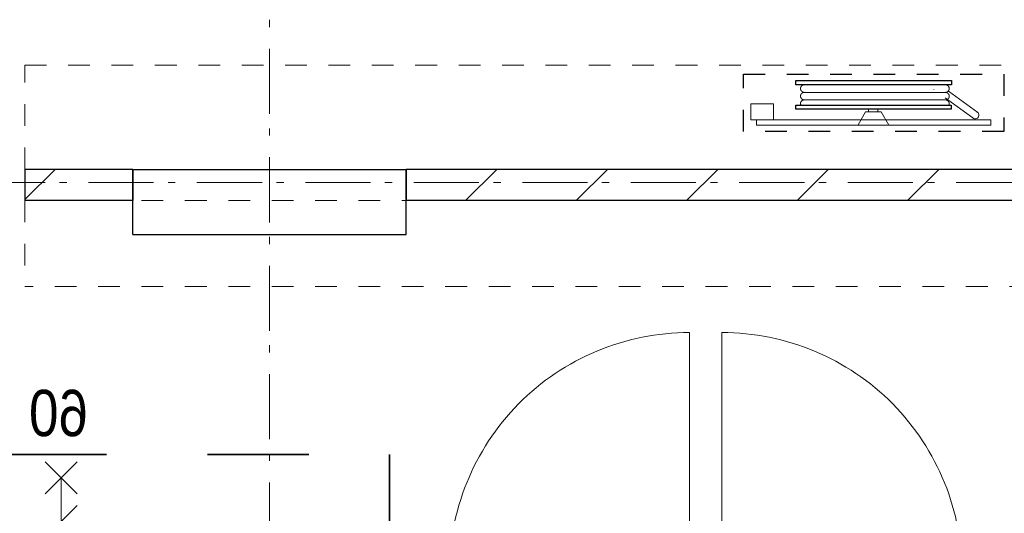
# Model space of a CAD drawing. Header units: millimetres. Extents: x 293454 to 524618, y 211738 to 307297.
# Tile 86 of 152: x 502313 to 506095, y 226462 to 228358. Entities that reach past the tile are written whole.
import ezdxf

# ---------------------------------------------------------------- set-up
doc = ezdxf.new("R2010")
doc.units = ezdxf.units.MM
doc.header["$LTSCALE"] = 400
doc.header["$PDMODE"] = 3
doc.header["$PDSIZE"] = 15
for name, pattern in [('STYLE_01', [0.416641, 0.208282, -0.208359]), ('STYLE_02', [0.694427, 0.486069, -0.208359]), ('STYLE_06', [1.041641, 0.625, -0.208282, 0.069427, -0.138931]), ('STYLE_22', [1.944444, 0.972222, -0.972222])]:
    doc.linetypes.add(name, pattern=pattern)
for name, color, linetype, lineweight in [('BA-Brandveiligheid', 7, 'Continuous', 15), ('Binnenkozijnen', 140, 'Continuous', 15), ('Fragmentaanduiding', 1, 'STYLE_22', 35), ('mat-afdichting', 9, 'Continuous', 5), ('mat-aluminium', 140, 'Continuous', 15), ('mat-beton (ihwg)', 5, 'Continuous', 25), ('mat-kalkzandsteen', 5, 'Continuous', 25), ('mat-multiplex-hor', 140, 'Continuous', 15), ('mat-spuitwerk_marmo', 43, 'STYLE_02', 20), ('mat-staal', 5, 'Continuous', 25), ('None', 7, 'Continuous', 9)]:
    doc.layers.add(name, color=color, linetype=linetype, lineweight=lineweight)
doc.styles.add('Arial Narrow', font='ARIALN.TTF', dxfattribs={"height": 222.25})

# ---------------------------------------------------------------- blocks, each defined once
blk = doc.blocks.new('*U353')
at = {"layer": 'None', "color": 43, "linetype": 'Continuous', "lineweight": 9}
for p, q in [((43161.1, -28854), (43171.1, -28820.2)), ((43161.1, -28820.2), (43171.1, -28854))]:
    blk.add_line(p, q, dxfattribs=at)
blk.add_lwpolyline([(43161.1, -28820.2), (43171.1, -28820.2), (43171.1, -28854), (43161.1, -28854)], close=True, dxfattribs=at)
blk = doc.blocks.new('*X354')
at = {"layer": 'None', "lineweight": 25}
blk.add_line((43171.1, -28812.4), (43172, -28811.5), dxfattribs=at)
blk = doc.blocks.new('*U355')
at = {"layer": 'None', "color": 43, "linetype": 'Continuous', "lineweight": 9}
for p, q in [((44125.1, -28854), (44115.1, -28819.2)), ((44125.1, -28819.2), (44115.1, -28854))]:
    blk.add_line(p, q, dxfattribs=at)
blk.add_lwpolyline([(44115.1, -28819.2), (44125.1, -28819.2), (44125.1, -28854), (44115.1, -28854)], close=True, dxfattribs=at)
blk = doc.blocks.new('*X356')
at = {"layer": 'None', "lineweight": 9}
blk.add_line((44112.3, -28861.1), (44114.6, -28858.8), dxfattribs=at)
blk = doc.blocks.new('*U357')
at = {"layer": 'mat-afdichting', "lineweight": 5}
for points in [[(43196.1, -28857.6), (43184.1, -28857.6), (43184.1, -28855.4), (43196.1, -28855.4)], [(44090.1, -28857.6), (44102.1, -28857.6), (44102.1, -28855.4), (44090.1, -28855.4)]]:
    blk.add_lwpolyline(points, close=True, dxfattribs=at)
at = {"layer": 'mat-aluminium', "lineweight": 15}
blk.add_lwpolyline([(44111.1, -28841.1), (44115.1, -28841.1), (44115.1, -28826.1), (44111.1, -28826.1)], close=True, dxfattribs=at)
at = {"layer": 'mat-multiplex-hor', "lineweight": 15, "flags": 128}
for points in [[(44099.1, -28840.1), (44105.1, -28840.1), (44106, -28821.6), (43180.2, -28821.6), (43181.3, -28840.1), (43188.9, -28840.1)], [(43188.9, -28843.1), (43181.5, -28843.1), (43182.3, -28855.4), (43210.3, -28855.4), (43210.3, -28861.6), (44082.1, -28861.6), (44082.1, -28855.4), (44104.4, -28855.4), (44105, -28843.1), (44099.1, -28843.1)]]:
    blk.add_lwpolyline(points, dxfattribs=at)
at = {"layer": 'mat-spuitwerk_marmo', "lineweight": 20}
blk.add_circle((43183.1, -28809.3), 4, dxfattribs=at)
at = {"layer": 'mat-staal', "lineweight": 5, "flags": 128}
for points in [[(43176.1, -28861.6, -0.414214), (43171.1, -28856.6), (43171.1, -28813.2), (43171.1, -28811.5), (43175.1, -28811.5), (43175.1, -28813.2), (43175.1, -28856.6), (43175.1, -28856.6, 0.414214), (43176.1, -28857.6), (43201.1, -28857.6), (43201.1, -28861.6)], [(44110.1, -28861.6, 0.414214), (44115.1, -28856.6), (44115.1, -28813.2), (44115.1, -28811.5), (44111.1, -28811.5), (44111.1, -28813.2), (44111.1, -28856.6), (44111.1, -28856.6, -0.414214), (44110.1, -28857.6), (44085.1, -28857.6), (44085.1, -28861.6)]]:
    blk.add_lwpolyline(points, format="xyb", close=True, dxfattribs=at)
at = {"layer": 'None', "color": 43, "linetype": 'Continuous', "lineweight": 9}
blk.add_line((43183.1, -28809.3), (43183.1, -27886.7), dxfattribs=at)
for points in [[(43177.6, -28855.3), (43175.2, -28855.3), (43175.2, -28808.2), (43177.6, -28808.2)], [(43188.2, -28811.8), (43190, -28813.4), (43182.7, -28821.8), (43184.4, -28854.8), (43181.9, -28854.9), (43180.2, -28821)]]:
    blk.add_lwpolyline(points, close=True, dxfattribs=at)
at = {"layer": 'None', "color": 92, "linetype": 'Continuous', "lineweight": 25, "flags": 128}
for points in [[(43186.3, -28840.4), (43181.3, -28840.4), (43181.3, -28842.4)], [(43181.3, -28842.4), (43186.3, -28842.4)], [(44105.1, -28840.4), (44100.1, -28840.4), (44100.1, -28842.4)], [(44100.1, -28842.4), (44105.1, -28842.4)]]:
    blk.add_lwpolyline(points, dxfattribs=at)
at = {"layer": 'None', "color": 140, "linetype": 'Continuous', "lineweight": 15}
blk.add_circle((43183.1, -28809.3), 8, dxfattribs=at)
at = {"layer": 'None', "color": 43, "linetype": 'Continuous', "lineweight": 9}
blk.add_arc((43183.1, -28809.3), 922.6, 359.2903, 90, dxfattribs=at)
at = {"layer": 'None', "color": 8, "linetype": 'Continuous', "lineweight": 5}
for p in [(43172.1, -28810), (44114.2, -28810), (43161.1, -28827.6), (44125.1, -28827.6), (44125.1, -28857.6)]:
    blk.add_point(p, dxfattribs=at)
at = {"layer": 'mat-staal'}
for name in ['*X354', '*X356']:
    blk.add_blockref(name, (0, 0), dxfattribs=at)
at = {"layer": 'None', "color": 7}
for name in ['*U353', '*U355']:
    blk.add_blockref(name, (0, 0), dxfattribs=at)
blk = doc.blocks.new('*U358')
at = {"layer": 'None', "color": 43, "linetype": 'Continuous', "lineweight": 9}
for p, q in [((43081.1, -28854), (43071.1, -28820.2)), ((43081.1, -28820.2), (43071.1, -28854))]:
    blk.add_line(p, q, dxfattribs=at)
blk.add_lwpolyline([(43071.1, -28820.2), (43081.1, -28820.2), (43081.1, -28854), (43071.1, -28854)], close=True, dxfattribs=at)
blk = doc.blocks.new('*U359')
at = {"layer": 'None', "color": 43, "linetype": 'Continuous', "lineweight": 9}
for p, q in [((42117.1, -28854), (42127.1, -28819.2)), ((42117.1, -28819.2), (42127.1, -28854))]:
    blk.add_line(p, q, dxfattribs=at)
blk.add_lwpolyline([(42117.1, -28819.2), (42127.1, -28819.2), (42127.1, -28854), (42117.1, -28854)], close=True, dxfattribs=at)
blk = doc.blocks.new('*X360')
at = {"layer": 'None', "lineweight": 9}
blk.add_line((42131.9, -28861.6), (42135.9, -28857.6), dxfattribs=at)
blk = doc.blocks.new('*U361')
at = {"layer": 'mat-afdichting', "lineweight": 5}
for points in [[(42152.1, -28857.6), (42140.1, -28857.6), (42140.1, -28855.4), (42152.1, -28855.4)], [(43046.1, -28857.6), (43058.1, -28857.6), (43058.1, -28855.4), (43046.1, -28855.4)]]:
    blk.add_lwpolyline(points, close=True, dxfattribs=at)
at = {"layer": 'mat-aluminium', "lineweight": 15}
blk.add_lwpolyline([(42131.1, -28841.1), (42127.1, -28841.1), (42127.1, -28826.1), (42131.1, -28826.1)], close=True, dxfattribs=at)
at = {"layer": 'mat-multiplex-hor', "lineweight": 15, "flags": 128}
for points in [[(42143.1, -28840.1), (42137.1, -28840.1), (42136.2, -28821.6), (43062, -28821.6), (43060.9, -28840.1), (43053.4, -28840.1)], [(43053.4, -28843.1), (43060.7, -28843.1), (43059.9, -28855.4), (43031.9, -28855.4), (43031.9, -28861.6), (42160.1, -28861.6), (42160.1, -28855.4), (42137.9, -28855.4), (42137.2, -28843.1), (42143.1, -28843.1)]]:
    blk.add_lwpolyline(points, dxfattribs=at)
at = {"layer": 'mat-spuitwerk_marmo', "lineweight": 20}
blk.add_circle((43059.1, -28809.3), 4, dxfattribs=at)
at = {"layer": 'mat-staal', "lineweight": 5, "flags": 128}
for points in [[(42132.1, -28861.6, -0.414214), (42127.1, -28856.6), (42127.1, -28813.2), (42127.1, -28811.5), (42131.1, -28811.5), (42131.1, -28813.2), (42131.1, -28856.6), (42131.1, -28856.6, 0.414214), (42132.1, -28857.6), (42157.1, -28857.6), (42157.1, -28861.6)], [(43066.1, -28861.6, 0.414214), (43071.1, -28856.6), (43071.1, -28813.2), (43071.1, -28811.5), (43067.1, -28811.5), (43067.1, -28813.2), (43067.1, -28856.6), (43067.1, -28856.6, -0.414214), (43066.1, -28857.6), (43041.1, -28857.6), (43041.1, -28861.6)]]:
    blk.add_lwpolyline(points, format="xyb", close=True, dxfattribs=at)
at = {"layer": 'None', "color": 43, "linetype": 'Continuous', "lineweight": 9}
blk.add_line((43059.1, -28809.3), (43059.1, -27886.7), dxfattribs=at)
for points in [[(43054.1, -28811.8), (43052.2, -28813.4), (43059.6, -28821.8), (43057.9, -28854.8), (43060.3, -28854.9), (43062, -28821)], [(43064.6, -28855.3), (43067, -28855.3), (43067, -28808.2), (43064.6, -28808.2)]]:
    blk.add_lwpolyline(points, close=True, dxfattribs=at)
at = {"layer": 'None', "color": 92, "linetype": 'Continuous', "lineweight": 25, "flags": 128}
for points in [[(42137.2, -28840.4), (42142.2, -28840.4), (42142.2, -28842.4)], [(42142.2, -28842.4), (42137.2, -28842.4)], [(43056, -28840.4), (43061, -28840.4), (43061, -28842.4)], [(43061, -28842.4), (43056, -28842.4)]]:
    blk.add_lwpolyline(points, dxfattribs=at)
at = {"layer": 'None', "color": 140, "linetype": 'Continuous', "lineweight": 15}
blk.add_circle((43059.1, -28809.3), 8, dxfattribs=at)
at = {"layer": 'None', "color": 43, "linetype": 'Continuous', "lineweight": 9}
blk.add_arc((43059.1, -28809.3), 922.6, 90, 180.7097, dxfattribs=at)
at = {"layer": 'None', "color": 8, "linetype": 'Continuous', "lineweight": 5}
for p in [(42128.1, -28810), (43070.1, -28810), (42117.1, -28827.6), (43081.1, -28827.6), (42117.1, -28857.6)]:
    blk.add_point(p, dxfattribs=at)
at = {"layer": 'mat-staal'}
blk.add_blockref('*X360', (0, 0), dxfattribs=at)
at = {"layer": 'None', "color": 7}
for name in ['*U359', '*U358']:
    blk.add_blockref(name, (0, 0), dxfattribs=at)
blk = doc.blocks.new('*U364')
at = {"layer": 'None', "color": 7}
for name in ['*U361', '*U357']:
    blk.add_blockref(name, (0, 0), dxfattribs=at)
blk = doc.blocks.new('*U374')
at = {"layer": 'None', "color": 7}
blk.add_blockref('*U364', (0, 0), dxfattribs=at)
blk = doc.blocks.new('060min zelfsluitend Y')
at = {"layer": 'BA-Brandveiligheid', "color": 7, "linetype": 'Continuous', "lineweight": 15}
for p, q in [((-61.7, 476.8), (61.7, 353.3)), ((61.7, 476.8), (-61.7, 353.3)), ((-61.7, -483.6), (61.7, -360.2)), ((61.7, -483.6), (-61.7, -360.2))]:
    blk.add_line(p, q, dxfattribs=at)
at = {"layer": 'None', "color": 7, "linetype": 'Continuous', "lineweight": 15}
for p, q in [((0, -421.9), (0, 415)), ((61.7, 185.2), (-61.7, 308.7)), ((61.7, 185.2), (-61.7, 61.7)), ((61.7, -61.7), (-61.7, 61.7)), ((61.7, -61.7), (-61.7, -185.2)), ((61.7, -308.7), (-61.7, -185.2))]:
    blk.add_line(p, q, dxfattribs=at)
at = {"layer": 'BA-Brandveiligheid', "color": 43, "insert": (-102.6, 752.9), "char_height": 177.8, "attachment_point": 1, "style": 'Arial Narrow'}
blk.add_mtext('60', dxfattribs=at)
blk = doc.blocks.new('*X1095')
at = {"layer": 'None', "lineweight": 9}
for p, q in [((42199.3, -27380), (42319.3, -27260)), ((42623.6, -27380), (42743.6, -27260)), ((43047.8, -27380), (43167.8, -27260)), ((43472.1, -27380), (43592.1, -27260)), ((43896.4, -27380), (44016.4, -27260)), ((44320.6, -27380), (44440.6, -27260)), ((44744.9, -27380), (44864.9, -27260))]:
    blk.add_line(p, q, dxfattribs=at)
blk = doc.blocks.new('*U181')
at = {"layer": 'None', "color": 253, "linetype": 'Continuous', "lineweight": 5}
for p, q in [((96.625, -278), (96.625, 266)), ((125.704, -278), (125.704, 266)), ((50.42, -31.849), (50.42, 29))]:
    blk.add_line(p, q, dxfattribs=at)
at = {"layer": 'None', "color": 140, "linetype": 'Continuous', "lineweight": 15}
for p, q in [((50.42, 29), (1.453, 57.31)), ((0, -61), (50.42, -31.849))]:
    blk.add_line(p, q, dxfattribs=at)
at = {"layer": 'None', "color": 92, "linetype": 'Continuous', "lineweight": 25}
for points in [[(60.916, 296), (76.476, 296), (76.476, -300), (60.916, -300)], [(154.785, 296), (171.344, 296), (171.344, -302), (154.785, -302)]]:
    blk.add_lwpolyline(points, close=True, dxfattribs=at)
at = {"layer": 'None', "color": 253, "linetype": 'Continuous', "lineweight": 5}
blk.add_lwpolyline([(50.929, 18), (60.916, 18), (60.916, -18), (50.929, -18)], close=True, dxfattribs=at)
for points, knots in [([(96.866, 264), (96.866, 268.997), (93.792, 272.9335), (90.718, 276.87), (85.875, 278.0735), (81.032, 279.277), (76.476, 277.238)], [0, 0, 0, 0.333549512, 0.333549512, 0.666828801, 0.666828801, 1, 1, 1]), ([(125.825, 264), (125.825, 267.886), (123.8855, 271.2505), (121.946, 274.615), (118.586, 276.5575), (115.226, 278.5), (107.466, 278.5), (104.106, 276.5575), (100.746, 274.615), (98.806, 271.2505), (96.866, 267.886), (96.866, 264)], [0, 0, 0, 0.166769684, 0.166769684, 0.333423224, 0.333423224, 0.499994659, 0.666566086, 0.666566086, 0.833226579, 0.833226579, 1, 1, 1]), ([(154.785, 264), (154.785, 267.886), (152.845, 271.2505), (150.905, 274.615), (147.5455, 276.5575), (144.186, 278.5), (140.306, 278.5), (136.426, 278.5), (133.066, 276.5575), (129.706, 274.615), (127.7655, 271.2505), (125.825, 267.886), (125.825, 264)], [0, 0, 0, 0.166772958, 0.166772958, 0.333424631, 0.333424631, 0.499985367, 0.499985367, 0.666556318, 0.666556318, 0.833223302, 0.833223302, 1, 1, 1]), ([(76.477, -291.432), (81.039, -293.343), (85.8175, -292.072), (90.596, -290.801), (93.6105, -286.876), (96.625, -282.951), (96.625, -278)], [0, 0, 0, 0.333165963, 0.333165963, 0.666458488, 0.666458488, 1, 1, 1]), ([(96.625, -278), (96.625, -281.901), (98.573, -285.2795), (100.521, -288.658), (103.895, -290.609), (107.269, -292.56), (111.165, -292.56), (115.061, -292.56), (118.435, -290.609), (121.809, -288.658), (123.7565, -285.2795), (125.704, -281.901), (125.704, -278)], [0, 0, 0, 0.166754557, 0.166754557, 0.333426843, 0.333426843, 0.500005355, 0.500005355, 0.666583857, 0.666583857, 0.833249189, 0.833249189, 1, 1, 1]), ([(125.704, -278), (125.704, -281.901), (127.6525, -285.2795), (129.601, -288.658), (132.975, -290.609), (136.349, -292.56), (140.245, -292.56), (144.141, -292.56), (147.5145, -290.609), (150.888, -288.658), (152.836, -285.2795), (154.784, -281.901), (154.784, -278)], [0, 0, 0, 0.166757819, 0.166757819, 0.333436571, 0.333436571, 0.500014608, 0.500014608, 0.666582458, 0.666582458, 0.833245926, 0.833245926, 1, 1, 1])]:
    blk.add_open_spline(points, degree=2, knots=knots, dxfattribs=at)
blk = doc.blocks.new('BSH OB')
at = {"layer": 'None', "color": 253, "linetype": 'Continuous', "lineweight": 5}
for p, q in [((135.277, -233.0824), (136.142, -233.8294)), ((27.7468, -383.0008), (105.0969, -276.5164)), ((130.6676, -289.4337), (48.7568, -402.0618))]:
    blk.add_line(p, q, dxfattribs=at)
at = {"layer": 'None', "color": 92, "linetype": 'STYLE_01', "lineweight": 25}
blk.add_lwpolyline([(-24.328, 498), (195.672, 498), (195.672, -502), (-24.328, -502)], close=True, dxfattribs=at)
at = {"layer": 'None', "color": 140, "linetype": 'Continuous', "lineweight": 15}
for points in [[(20, 469.75), (82, 469.75), (82, 382.75), (20, 382.75)], [(0, 448), (20, 448), (20, -452), (0, -452)]]:
    blk.add_lwpolyline(points, close=True, dxfattribs=at)
at = {"layer": 'None', "color": 9, "linetype": 'Continuous', "lineweight": 5}
blk.add_arc((38.2528, -392.5302), 14.184, 137.7906009, 325.7709231, dxfattribs=at)
at = {"layer": 'None', "color": 7}
blk.add_blockref('*U181', (0, 0), dxfattribs=at)
blk = doc.blocks.new('*X1409')
at = {"layer": 'None', "lineweight": 9}
blk.add_line((40506.1, -27376.2), (40622.3, -27260), dxfattribs=at)

msp = doc.modelspace()

# ---------------------------------------------------------------- linework, layer by layer
at = {"layer": 'Binnenkozijnen', "color": 140, "linetype": 'STYLE_01', "lineweight": 15}
for p, q in [((502332.84062, 228183.5115), (506697.84062, 228183.5115)), ((502332.84062, 227783.5115), (502332.84062, 228183.5115)), ((502332.84062, 227783.5115), (506697.84062, 227783.5115)), ((502332.84062, 227663.5115), (502332.84062, 227333.5115)), ((506697.84062, 227663.5115), (502332.84062, 227663.5115)), ((506697.84062, 227333.5115), (502332.84062, 227333.5115))]:
    msp.add_line(p, q, dxfattribs=at)
at = {"layer": 'Fragmentaanduiding', "lineweight": 35}
msp.add_lwpolyline([(499923.84062, 226688.34464), (503733.84062, 226688.34464), (503733.84062, 219468.34464), (499923.84062, 219468.34464)], close=True, dxfattribs=at)
at = {"layer": 'mat-beton (ihwg)', "lineweight": 25}
for p, q in [((502747.84062, 227783.5115), (503797.84062, 227783.5115)), ((502747.84062, 227533.5115), (502747.84062, 227783.5115)), ((503797.84062, 227533.5115), (503797.84062, 227783.5115)), ((502747.84062, 227533.5115), (503797.84062, 227533.5115))]:
    msp.add_line(p, q, dxfattribs=at)
at = {"layer": 'mat-kalkzandsteen', "lineweight": 25}
for p, q in [((502332.84062, 227783.5115), (502332.84062, 227663.5115)), ((502747.84062, 227783.5115), (502332.84062, 227783.5115)), ((502747.84062, 227783.5115), (502747.84062, 227663.5115)), ((503797.84062, 227783.5115), (503797.84062, 227663.5115)), ((506697.84062, 227783.5115), (503797.84062, 227783.5115)), ((502747.84062, 227663.5115), (502332.84062, 227663.5115)), ((506697.84062, 227663.5115), (503797.84062, 227663.5115))]:
    msp.add_line(p, q, dxfattribs=at)
at = {"layer": 'None', "color": 43, "linetype": 'STYLE_06', "lineweight": 9}
for p, q in [((503272.84062, 218413.5115), (503272.84062, 250659.14536)), ((524076.78125, 227733.5115), (490356.88062, 227733.5115))]:
    msp.add_line(p, q, dxfattribs=at)

# ---------------------------------------------------------------- block references
at = {"layer": 'mat-kalkzandsteen'}
for name in ['*X1409', '*X1095']:
    msp.add_blockref(name, (461826.78125, 255043.5115), dxfattribs=at)
at = {"layer": 'None', "color": 7, "rotation": 90}
msp.add_blockref('BSH OB', (505590.84062, 227953.5115), dxfattribs=at)
at = {"layer": 'None', "color": 7}
msp.add_blockref('*U374', (461826.78125, 255043.5115), dxfattribs=at)
at = {"layer": 'None', "color": 7, "xscale": -1}
msp.add_blockref('060min zelfsluitend Y', (502472.84062, 226183.5115), dxfattribs=at)

doc.saveas('drawing.dxf')
